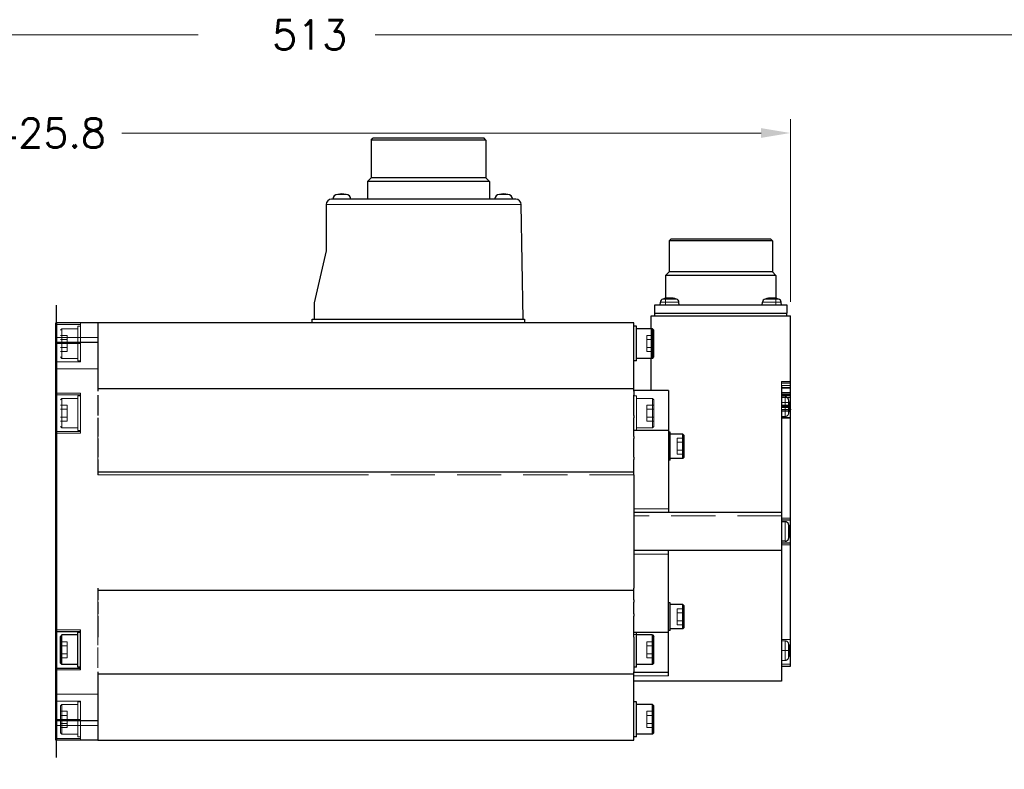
# Model space of a CAD drawing. Extents: x 47048 to 48733, y -1583 to -395.
# Tile 4 of 22: x 47512 to 47795, y -1088 to -872. Entities that reach past the tile are written whole.
import ezdxf

# ---------------------------------------------------------------- set-up
doc = ezdxf.new("R2010")
doc.units = 0
doc.header["$LTSCALE"] = 25.4
doc.linetypes.add('DASHED', pattern=[0.75, 0.5, -0.25])
doc.linetypes.add('DASHEDBIDOT', pattern=[12.4, 3, -3, 0.2, -3, 0.2, -3])
doc.layers.get('0').update_dxf_attribs({"linetype": 'CONTINUOUS'})
doc.layers.get('Defpoints').update_dxf_attribs({"linetype": 'CONTINUOUS'})
for name, color, linetype, lineweight in [('AM_0', 7, 'CONTINUOUS', 50), ('ATA-DIM', 252, 'CONTINUOUS', 25), ('Layer0000', 7, 'CONTINUOUS', 25)]:
    doc.layers.add(name, color=color, linetype=linetype, lineweight=lineweight)
doc.styles.get("Standard").update_dxf_attribs({"font": 'simplex.shx'})
doc.dimstyles.new('ata_A1', dxfattribs={"dimtxt": 4.2, "dimasz": 4.2, "dimexe": 2, "dimexo": 2, "dimgap": 2, "dimtad": 0, "dimtih": 1, "dimtoh": 1, "dimdec": 6, "dimdsep": 46, "dimtxsty": 'Standard', "dimcen": 0, "dimclrd": 252, "dimclre": 252, "dimclrt": 4, "dimadec": 6, "dimazin": 2, "dimtfac": 1, "dimtdec": 6, "dimtofl": 0, "dimtmove": 0, "dimatfit": 3, "dimfxl": 0, "dimtolj": 1, "dimtzin": 0, "dimlwd": 0, "dimlwe": 0, "dimarcsym": 0})

# ---------------------------------------------------------------- blocks, each defined once
blk = doc.blocks.new('*D19459')
at = {"layer": 'ATA-DIM', "color": 252, "lineweight": 0}
for p, q in [((47308.04, -944.65), (47308.04, -900.63)), ((47733.84, -953.15), (47733.84, -900.63)), ((47316.44, -904.63), (47500.14, -904.63)), ((47725.44, -904.63), (47541.74, -904.63))]:
    blk.add_line(p, q, dxfattribs=at)
at = {"layer": 'ATA-DIM', "color": 252}
for points in [[(47316.44, -903.23), (47316.44, -906.03), (47308.04, -904.63)], [(47725.44, -906.03), (47725.44, -903.23), (47733.84, -904.63)]]:
    blk.add_solid(points, dxfattribs=at)
at = {"layer": 'Defpoints', "color": 0}
for p in [(47733.84, -904.63), (47308.04, -948.65), (47733.84, -957.15)]:
    blk.add_point(p, dxfattribs=at)
at = {"layer": 'ATA-DIM', "color": 4, "ltscale": 0.2, "insert": (47520.94, -904.63), "char_height": 8.4, "attachment_point": 5}
blk.add_mtext('\\A1;425.8', dxfattribs=at)
blk = doc.blocks.new('*D19458')
at = {"layer": 'ATA-DIM', "color": 252, "lineweight": 0}
for p, q in [((47308.04, -969.65), (47308.04, -872.41)), ((47821.04, -1093.65), (47821.04, -872.41)), ((47316.44, -876.41), (47563.62, -876.41)), ((47812.64, -876.41), (47614.54, -876.41))]:
    blk.add_line(p, q, dxfattribs=at)
at = {"layer": 'ATA-DIM', "color": 252}
for points in [[(47316.44, -875.01), (47316.44, -877.81), (47308.04, -876.41)], [(47812.64, -877.81), (47812.64, -875.01), (47821.04, -876.41)]]:
    blk.add_solid(points, dxfattribs=at)
at = {"layer": 'Defpoints', "color": 0}
for p in [(47821.04, -876.41), (47308.04, -973.65), (47821.04, -1097.65)]:
    blk.add_point(p, dxfattribs=at)
at = {"layer": 'ATA-DIM', "color": 4, "ltscale": 0.2, "insert": (47567.62, -872.21), "char_height": 8.4, "attachment_point": 1}
blk.add_mtext('\\A1;   513', dxfattribs=at)

msp = doc.modelspace()

# ---------------------------------------------------------------- linework, layer by layer
at = {"color": 7, "linetype": 'Continuous'}
msp.add_line((47522.8396631, -954.1528095), (47522.8396631, -1084.1528095), dxfattribs=at)
at = {"layer": 'AM_0'}
msp.add_line((47522.8396631, -959.1528095), (47522.8396631, -1079.1528095), dxfattribs=at)
at = {"layer": 'Layer0000', "color": 7, "linetype": 'Continuous', "lineweight": 25}
for p, q in [((47613.3476631, -906.6528095), (47613.8476726, -906.1528)), ((47613.3476631, -906.6528095), (47613.3476631, -917.5428095)), ((47646.3316631, -906.6528095), (47613.3476631, -906.6528095)), ((47645.8316631, -906.1528095), (47613.8476631, -906.1528095)), ((47646.3316631, -906.6528095), (47645.8316536, -906.1528)), ((47646.3316631, -906.6528095), (47646.3316631, -917.5428095)), ((47612.3396631, -918.5428095), (47613.3476631, -917.5428095)), ((47612.3396631, -918.5428095), (47612.3396631, -923.6528095)), ((47647.3396631, -918.5428095), (47612.3396631, -918.5428095)), ((47646.3316631, -917.5428095), (47613.3476631, -917.5428095)), ((47647.3396631, -918.5428095), (47646.3316631, -917.5428095)), ((47647.3396631, -918.5428095), (47647.3396631, -923.6528095)), ((47606.1415569, -922.2567634), (47603.7377692, -922.2567634)), ((47652.6415569, -922.2567634), (47650.2377692, -922.2567634)), ((47600.4396631, -925.1528095), (47600.4396631, -938.4528095)), ((47654.9656172, -923.6528095), (47601.9396631, -923.6528095)), ((47657.0418628, -958.1528095), (47656.4653887, -925.1266309)), ((47698.9646631, -935.6528095), (47698.9646631, -944.5528095)), ((47728.7146631, -935.6528095), (47698.9646631, -935.6528095)), ((47698.9646653, -935.6528073), (47699.4646648, -935.1528078)), ((47728.2146631, -935.1528095), (47699.4646631, -935.1528095)), ((47728.7146609, -935.6528073), (47728.2146614, -935.1528078)), ((47728.7146631, -935.6528095), (47728.7146631, -944.5528095)), ((47600.4396631, -938.4528095), (47596.9396631, -953.4528095)), ((47697.9646641, -945.5528085), (47698.9646653, -944.5528073)), ((47728.7146631, -944.5528095), (47698.9646631, -944.5528095)), ((47729.714662, -945.5528085), (47728.7146609, -944.5528073)), ((47697.9646631, -945.5528095), (47697.9646631, -952.1655655)), ((47729.7146631, -945.5528095), (47697.9646631, -945.5528095)), ((47729.7146631, -945.5528095), (47729.7146631, -952.1655655)), ((47596.9396631, -953.4528095), (47596.9396631, -958.1528095)), ((47696.4096631, -954.1528091), (47696.4918673, -953.2132103)), ((47701.909663, -954.1528091), (47701.8274588, -953.2132103)), ((47725.7696631, -954.1528091), (47725.8518673, -953.2132103)), ((47731.269663, -954.1528091), (47731.1874588, -953.2132103)), ((47694.7896631, -954.1528095), (47694.7896631, -956.4528095)), ((47732.8896631, -954.1528095), (47694.7896631, -954.1528095)), ((47694.7896631, -956.4528095), (47732.8896631, -956.4528095)), ((47694.8396631, -956.4528095), (47694.8396631, -957.1528095)), ((47732.8396631, -957.1528095), (47732.8396631, -956.4528095)), ((47732.8896631, -956.4528095), (47732.8896631, -954.1528095)), ((47522.8396631, -959.1528095), (47522.8396631, -964.7377381)), ((47534.8396631, -959.1528095), (47522.8396631, -959.1528095)), ((47534.8396631, -959.1528095), (47534.8396631, -964.7377381)), ((47688.8396631, -959.1528095), (47534.8396631, -959.1528095)), ((47596.4396631, -959.1528095), (47596.4396631, -958.1528095)), ((47596.4396631, -958.1528095), (47657.4396631, -958.1528095)), ((47657.4396631, -958.1528095), (47657.4396631, -959.1528095)), ((47688.8396631, -959.8528095), (47688.8396631, -959.1528095)), ((47693.8396631, -957.1528095), (47733.8396631, -957.1528095)), ((47693.8396631, -960.9028095), (47693.8396631, -957.1528095)), ((47733.8396631, -977.1772214), (47733.8396631, -957.1528095)), ((47688.8396631, -974.4873866), (47688.8396631, -959.8528095)), ((47689.6396631, -960.1528095), (47688.8396631, -960.1528095)), ((47689.6396631, -970.1528095), (47689.6396631, -960.1528095)), ((47694.2396631, -960.9028095), (47689.6396631, -960.9028095)), ((47694.2396631, -960.9028095), (47694.6396731, -961.3028195)), ((47694.2396631, -969.4028095), (47694.2396631, -960.9028095)), ((47694.6396631, -969.0028095), (47694.6396631, -961.3028095)), ((47522.8396631, -964.7377381), (47534.8396631, -964.7377381)), ((47522.8396631, -964.7377381), (47522.8396631, -1047.4028095)), ((47534.8396631, -964.7377381), (47534.8396631, -978.8528095)), ((47689.6396631, -970.1528095), (47688.8396631, -970.1528095)), ((47694.2396631, -969.4028095), (47689.6396631, -969.4028095)), ((47693.8396631, -978.6528095), (47693.8396631, -969.4028095)), ((47694.2396631, -969.4028095), (47694.6396731, -969.0027995)), ((47688.8396631, -975.9282067), (47688.8396631, -974.4873866)), ((47688.8396631, -977.5399063), (47688.8396631, -975.9282067)), ((47688.8396631, -978.1528095), (47534.8396631, -978.1528095)), ((47688.8396631, -978.1528095), (47688.8396631, -977.5399063)), ((47688.8396631, -978.8528095), (47688.8396631, -978.1528095)), ((47698.8396631, -978.6528095), (47688.8396631, -978.6528095)), ((47688.8396631, -978.8528095), (47688.8396631, -979.9768274)), ((47698.8396631, -978.6528095), (47698.8396631, -981.6528095)), ((47731.3396631, -977.1772214), (47731.3396631, -983.3854013)), ((47731.3396631, -977.8772214), (47733.8396631, -977.8772214)), ((47733.8396631, -977.8772214), (47733.8396631, -977.1772214)), ((47733.8396631, -979.2134697), (47733.8396631, -977.8772214)), ((47534.8396631, -979.9768274), (47534.8396631, -985.8287916)), ((47688.8396631, -980.6764009), (47688.8396631, -979.9768274)), ((47688.8396631, -981.0786763), (47688.8396631, -980.6764009)), ((47688.8396631, -982.2092579), (47688.8396631, -981.0786763)), ((47698.8396631, -981.6528095), (47698.8396631, -985.8474045)), ((47731.3396631, -979.6173828), (47733.8396631, -979.6173828)), ((47731.3396631, -980.5062836), (47732.3632983, -980.5062836)), ((47733.8396631, -979.6173828), (47733.8396631, -979.2134697)), ((47733.8396631, -979.9836944), (47733.8396631, -979.6173828)), ((47733.8396631, -980.6527083), (47733.8396631, -979.9836944)), ((47733.8396631, -982.0625625), (47733.8396631, -980.6527083)), ((47688.8396631, -984.4917348), (47688.8396631, -982.2092579)), ((47688.8396631, -984.7869291), (47688.8396631, -984.4917348)), ((47688.8396631, -985.1292181), (47688.8396631, -984.7869291)), ((47731.3396631, -982.8314923), (47733.8396631, -982.8314923)), ((47731.3396631, -983.3854013), (47733.8396631, -983.3854013)), ((47731.3396631, -984.1954881), (47731.3396631, -985.6598775)), ((47733.8396631, -984.1954881), (47731.3396631, -984.1954881)), ((47733.8396631, -982.8314923), (47733.8396631, -982.0625625)), ((47733.8396631, -982.8892538), (47733.8396631, -982.8314923)), ((47733.8396631, -983.2977572), (47733.8396631, -982.8892538)), ((47733.8396631, -983.3854013), (47733.8396631, -983.2977572)), ((47733.8396631, -983.9640329), (47733.8396631, -983.3854013)), ((47733.8396631, -983.9640329), (47733.8396631, -984.1954881)), ((47733.8396631, -986.3870518), (47733.8396631, -984.1954881)), ((47534.8396631, -986.4768274), (47534.8396631, -991.8287916)), ((47688.8396631, -985.8287916), (47688.8396631, -985.1292181)), ((47688.8396631, -985.8287916), (47688.8396631, -986.4768274)), ((47688.8396631, -987.1764009), (47688.8396631, -986.4768274)), ((47688.8396631, -987.4270399), (47688.8396631, -987.1764009)), ((47688.8396631, -988.4844115), (47688.8396631, -987.4270399)), ((47698.8396631, -985.8474045), (47698.8396631, -987.3113784)), ((47698.8396631, -987.3113784), (47698.8396631, -989.5154469)), ((47731.3396631, -985.6598775), (47731.3396631, -1012.0142553)), ((47733.8396631, -1015.3539177), (47733.8396631, -986.3870518)), ((47688.8396631, -990.5542002), (47688.8396631, -988.4844115)), ((47698.8396631, -990.1528095), (47688.8396631, -990.1528095)), ((47698.8396631, -989.5154469), (47698.8396631, -990.1528095)), ((47698.8396631, -990.1528095), (47698.8396631, -993.1528095)), ((47534.8396631, -992.4768274), (47534.8396631, -997.8287916)), ((47688.8396631, -990.9201233), (47688.8396631, -990.5542002)), ((47688.8396631, -991.1292181), (47688.8396631, -990.9201233)), ((47688.8396631, -991.8287916), (47688.8396631, -991.1292181)), ((47688.8396631, -991.8287916), (47688.8396631, -992.4768274)), ((47688.8396631, -993.1764009), (47688.8396631, -992.4768274)), ((47688.8396631, -993.3194664), (47688.8396631, -993.1764009)), ((47699.3396631, -990.6528095), (47698.8396631, -990.6528095)), ((47698.8396631, -993.1528095), (47698.8396631, -994.6528095)), ((47699.3396631, -998.6528095), (47699.3396631, -990.6528095)), ((47702.9396631, -991.1528095), (47699.3396631, -991.1528095)), ((47702.9396631, -998.1528095), (47702.9396631, -991.1528095)), ((47702.9396707, -991.1528171), (47703.3396683, -991.5528147)), ((47703.3396631, -997.7528095), (47703.3396631, -991.5528095)), ((47688.8396631, -994.3088857), (47688.8396631, -993.3194664)), ((47688.8396631, -996.5844606), (47688.8396631, -994.3088857)), ((47698.8396631, -994.6528095), (47698.8396631, -1012.6528095)), ((47534.8396631, -998.4768274), (47534.8396631, -1002.8528095)), ((47688.8396631, -997.0207376), (47688.8396631, -996.5844606)), ((47688.8396631, -997.1292181), (47688.8396631, -997.0207376)), ((47688.8396631, -997.8287916), (47688.8396631, -997.1292181)), ((47688.8396631, -997.8287916), (47688.8396631, -998.4768274)), ((47688.8396631, -999.1764009), (47688.8396631, -998.4768274)), ((47699.3396631, -998.6528095), (47698.8396631, -998.6528095)), ((47702.9396631, -998.1528095), (47699.3396631, -998.1528095)), ((47702.9396707, -998.1528019), (47703.3396683, -997.7528043)), ((47688.8396631, -999.2382264), (47688.8396631, -999.1764009)), ((47688.8396631, -1000.1593898), (47688.8396631, -999.2382264)), ((47688.8396631, -1001.6569281), (47688.8396631, -1000.1593898)), ((47688.8396631, -1002.1528095), (47688.8396631, -1001.6569281)), ((47688.8396631, -1002.1528095), (47534.8396631, -1002.1528095)), ((47688.8396631, -1002.8528095), (47688.8396631, -1002.1528095)), ((47688.8396631, -1002.8528095), (47688.8396631, -1035.4528095)), ((47698.8396631, -1012.6528095), (47698.8396631, -1013.6528095)), ((47731.3396631, -1012.0142553), (47731.3396631, -1013.6528095)), ((47731.3396631, -1013.6528095), (47688.8396631, -1013.6528095)), ((47731.3396631, -1013.6528095), (47731.3396631, -1014.6528095)), ((47731.3396631, -1014.6528095), (47731.3396631, -1023.6528095)), ((47733.8396631, -1015.9028095), (47731.3396631, -1015.9028095)), ((47733.8396631, -1015.9028095), (47733.8396631, -1015.3539177)), ((47733.8396631, -1022.4028095), (47733.8396631, -1015.9028095)), ((47732.3632983, -1016.3528095), (47731.3396631, -1016.3528095)), ((47732.3632983, -1021.9528095), (47731.3396631, -1021.9528095)), ((47731.3396631, -1022.4028095), (47733.8396631, -1022.4028095)), ((47731.3396631, -1023.6528095), (47731.3396631, -1024.6528095)), ((47733.8396631, -1022.9517013), (47733.8396631, -1022.4028095)), ((47733.8396631, -1057.8166288), (47733.8396631, -1022.9517013)), ((47731.3396631, -1024.6528095), (47688.8396631, -1024.6528095)), ((47698.8396631, -1025.6528095), (47698.8396631, -1024.6528095)), ((47698.8396631, -1043.6528095), (47698.8396631, -1025.6528095)), ((47731.3396631, -1024.6528095), (47731.3396631, -1026.2913637)), ((47731.3396631, -1026.2913637), (47731.3396631, -1058.0024047)), ((47534.8396631, -1035.4528095), (47534.8396631, -1038.8287916)), ((47688.8396631, -1036.1528095), (47688.8396631, -1035.4528095)), ((47688.8396631, -1036.1528095), (47534.8396631, -1036.1528095)), ((47688.8396631, -1036.6486909), (47688.8396631, -1036.1528095)), ((47688.8396631, -1037.1688278), (47688.8396631, -1036.6486909)), ((47688.8396631, -1038.0785882), (47688.8396631, -1037.1688278)), ((47688.8396631, -1038.1292181), (47688.8396631, -1038.0785882)), ((47688.8396631, -1038.8287916), (47688.8396631, -1038.1292181)), ((47534.8396631, -1039.4768274), (47534.8396631, -1042.8287916)), ((47688.8396631, -1038.8287916), (47688.8396631, -1039.4768274)), ((47688.8396631, -1040.1764009), (47688.8396631, -1039.4768274)), ((47688.8396631, -1040.2708759), (47688.8396631, -1040.1764009)), ((47688.8396631, -1040.7188458), (47688.8396631, -1040.2708759)), ((47688.8396631, -1041.0745293), (47688.8396631, -1040.7188458)), ((47688.8396631, -1042.0298572), (47688.8396631, -1041.0745293)), ((47699.3396631, -1039.6528095), (47698.8396631, -1039.6528095)), ((47699.3396631, -1047.6528095), (47699.3396631, -1039.6528095)), ((47702.9396631, -1040.1528095), (47699.3396631, -1040.1528095)), ((47702.9396631, -1047.1528095), (47702.9396631, -1040.1528095)), ((47702.9396707, -1040.1528171), (47703.3396683, -1040.5528147)), ((47703.3396631, -1046.7528095), (47703.3396631, -1040.5528095)), ((47534.8396631, -1043.4768274), (47534.8396631, -1049.5569547)), ((47688.8396631, -1042.1292181), (47688.8396631, -1042.0298572)), ((47688.8396631, -1042.8287916), (47688.8396631, -1042.1292181)), ((47688.8396631, -1042.8287916), (47688.8396631, -1043.4768274)), ((47688.8396631, -1044.1764009), (47688.8396631, -1043.4768274)), ((47688.8396631, -1044.3315057), (47688.8396631, -1044.1764009)), ((47698.8396631, -1045.1528095), (47698.8396631, -1043.6528095)), ((47688.8396631, -1044.7326477), (47688.8396631, -1044.3315057)), ((47688.8396631, -1045.022155), (47688.8396631, -1044.7326477)), ((47688.8396631, -1045.9301818), (47688.8396631, -1045.022155)), ((47688.8396631, -1048.9507369), (47688.8396631, -1045.9301818)), ((47698.8396631, -1048.1528095), (47698.8396631, -1045.1528095)), ((47702.9396707, -1047.1528019), (47703.3396683, -1046.7528043)), ((47522.8396631, -1047.9028095), (47529.8396631, -1047.9028095)), ((47524.4396567, -1048.9028159), (47524.0396536, -1049.302819)), ((47524.0396631, -1053.1528095), (47524.0396631, -1049.3028095)), ((47529.0396631, -1048.9028095), (47524.4396631, -1048.9028095)), ((47524.4396631, -1053.1528095), (47524.4396631, -1048.9028095)), ((47529.8396631, -1048.1528095), (47529.0396631, -1048.1528095)), ((47529.0396631, -1058.1528095), (47529.0396631, -1048.1528095)), ((47529.8396631, -1058.9028095), (47529.8396631, -1047.4028095)), ((47689.6396631, -1048.1528095), (47688.8396631, -1048.1528095)), ((47688.8396631, -1049.5569547), (47688.8396631, -1048.9507369)), ((47688.8396631, -1049.5569547), (47688.8396631, -1059.4528095)), ((47698.8396631, -1048.1528095), (47689.6396631, -1048.1528095)), ((47689.6396631, -1058.1528095), (47689.6396631, -1048.1528095)), ((47694.2396631, -1048.9028095), (47689.6396631, -1048.9028095)), ((47694.2396631, -1048.9028095), (47694.6396731, -1049.3028195)), ((47694.2396631, -1057.4028095), (47694.2396631, -1048.9028095)), ((47694.6396631, -1057.0028095), (47694.6396631, -1049.3028095)), ((47699.3396631, -1047.6528095), (47698.8396631, -1047.6528095)), ((47698.8396631, -1048.790172), (47698.8396631, -1048.1528095)), ((47698.8396631, -1050.9942406), (47698.8396631, -1048.790172)), ((47702.9396631, -1047.1528095), (47699.3396631, -1047.1528095)), ((47698.8396631, -1052.4582145), (47698.8396631, -1050.9942406)), ((47698.8396631, -1056.6528095), (47698.8396631, -1052.4582145)), ((47524.0396631, -1057.0028095), (47524.0396631, -1053.1528095)), ((47524.4396631, -1057.4028095), (47524.4396631, -1053.1528095)), ((47524.4396567, -1057.4028031), (47524.0396536, -1057.0028)), ((47529.0396631, -1057.4028095), (47524.4396631, -1057.4028095)), ((47529.8396631, -1058.1528095), (47529.0396631, -1058.1528095)), ((47689.6396631, -1058.1528095), (47688.8396631, -1058.1528095)), ((47694.2396631, -1057.4028095), (47689.6396631, -1057.4028095)), ((47694.2396631, -1057.4028095), (47694.6396731, -1057.0027995)), ((47698.8396631, -1059.6528095), (47698.8396631, -1056.6528095)), ((47731.3396631, -1057.8190249), (47733.8396631, -1057.8190249)), ((47731.3396631, -1058.0024047), (47731.3396631, -1059.9694728)), ((47733.8396631, -1057.8190249), (47733.8396631, -1057.8166288)), ((47522.8396631, -1058.4028095), (47529.8396631, -1058.4028095)), ((47522.8396631, -1058.9028095), (47522.8396631, -1073.5678809)), ((47534.8396631, -1059.4528095), (47534.8396631, -1073.5678809)), ((47688.8396631, -1060.1528095), (47534.8396631, -1060.1528095)), ((47688.8396631, -1060.1528095), (47688.8396631, -1059.4528095)), ((47698.8396631, -1059.6528095), (47688.8396631, -1059.6528095)), ((47688.8396631, -1060.7657127), (47688.8396631, -1060.1528095)), ((47688.8396631, -1062.3774123), (47688.8396631, -1060.7657127)), ((47698.8396631, -1060.6528095), (47698.8396631, -1059.6528095)), ((47731.3396631, -1059.9694728), (47731.3396631, -1061.1528095)), ((47731.3396631, -1061.1528095), (47731.3396631, -1062.1528095)), ((47731.3396631, -1062.1528095), (47688.8396631, -1062.1528095)), ((47688.8396631, -1063.8182324), (47688.8396631, -1062.3774123)), ((47688.8396631, -1078.4528095), (47688.8396631, -1063.8182324)), ((47689.6396631, -1068.1528095), (47688.8396631, -1068.1528095)), ((47689.6396631, -1078.1528095), (47689.6396631, -1068.1528095)), ((47694.2396631, -1068.9028095), (47689.6396631, -1068.9028095)), ((47694.2396631, -1068.9028095), (47694.6396731, -1069.3028195)), ((47694.2396631, -1077.4028095), (47694.2396631, -1068.9028095)), ((47694.6396631, -1077.0028095), (47694.6396631, -1069.3028095)), ((47534.8396631, -1073.5678809), (47522.8396631, -1073.5678809)), ((47522.8396631, -1073.5678809), (47522.8396631, -1079.1528095)), ((47534.8396631, -1073.5678809), (47534.8396631, -1079.1528095)), ((47689.6396631, -1078.1528095), (47688.8396631, -1078.1528095)), ((47694.2396631, -1077.4028095), (47689.6396631, -1077.4028095)), ((47694.2396631, -1077.4028095), (47694.6396731, -1077.0027995)), ((47534.8396631, -1079.1528095), (47522.8396631, -1079.1528095)), ((47534.8396631, -1079.1528095), (47688.8396631, -1079.1528095)), ((47688.8396631, -1079.1528095), (47688.8396631, -1078.4528095))]:
    msp.add_line(p, q, dxfattribs=at)
at = {"layer": 'Layer0000', "color": 7, "linetype": 'DASHED', "lineweight": 18}
for p, q in [((47613.3476631, -906.6528095), (47629.8396631, -906.6528095)), ((47629.8396631, -906.6528095), (47646.3316631, -906.6528095)), ((47612.3396631, -918.5428095), (47629.8396631, -918.5428095)), ((47613.3476631, -917.5428095), (47629.8396631, -917.5428095)), ((47629.8396631, -917.5428095), (47646.3316631, -917.5428095)), ((47629.8396631, -918.5428095), (47647.3396631, -918.5428095)), ((47606.1415569, -922.2567634), (47603.7377692, -922.2567634)), ((47603.7377692, -922.2567634), (47604.9396631, -922.2567634)), ((47603.7377692, -922.2567634), (47604.9396631, -922.2567634)), ((47604.9396631, -922.2567634), (47606.1415569, -922.2567634)), ((47604.9396631, -922.2567634), (47606.1415569, -922.2567634)), ((47652.6415569, -922.2567634), (47650.2377692, -922.2567634)), ((47650.2377692, -922.2567634), (47651.4396631, -922.2567634)), ((47650.2377692, -922.2567634), (47651.4396631, -922.2567634)), ((47651.4396631, -922.2567634), (47652.6415569, -922.2567634)), ((47651.4396631, -922.2567634), (47652.6415569, -922.2567634)), ((47698.9646631, -935.6528095), (47713.8396631, -935.6528095)), ((47713.8396631, -935.6528095), (47728.7146631, -935.6528095)), ((47698.9646631, -944.5528095), (47713.8396631, -944.5528095)), ((47713.8396631, -944.5528095), (47728.7146631, -944.5528095)), ((47697.9646631, -945.5528095), (47713.8396631, -945.5528095)), ((47713.8396631, -945.5528095), (47729.7146631, -945.5528095)), ((47697.9646631, -952.1655655), (47697.9646631, -954.1528095)), ((47729.7146631, -952.1655655), (47729.7146631, -954.1528095)), ((47529.8396631, -959.6528095), (47529.8396631, -959.1528095)), ((47534.8396631, -959.1528095), (47534.8396631, -959.5028095)), ((47534.8396631, -959.1528095), (47534.8396631, -959.8528095)), ((47534.8396631, -959.1528095), (47534.8396631, -959.8528095)), ((47524.4396567, -960.9028159), (47524.0396536, -961.302819)), ((47529.0396631, -960.9028095), (47524.4396631, -960.9028095)), ((47524.4396631, -965.1528095), (47524.4396631, -960.9028095)), ((47524.4396631, -960.9028095), (47524.4396631, -965.1528095)), ((47529.8396631, -960.1528095), (47529.0396631, -960.1528095)), ((47529.0396631, -970.1528095), (47529.0396631, -960.1528095)), ((47529.8396631, -965.1528095), (47529.8396631, -959.6528095)), ((47534.8396631, -959.5028095), (47534.8396631, -962.7329365)), ((47534.8396631, -959.8528095), (47534.8396631, -962.4829365)), ((47534.8396631, -959.8528095), (47534.8396631, -974.4873866)), ((47693.8396631, -969.4028095), (47693.8396631, -960.9028095)), ((47694.2396631, -960.9028095), (47694.2396631, -965.1528095)), ((47534.8396631, -963.3875679), (47522.8396631, -963.3875679)), ((47534.8396631, -963.3875679), (47522.8396631, -963.3875679)), ((47534.8396631, -964.7377381), (47522.8396631, -964.7377381)), ((47524.0396631, -962.8434084), (47526.0396631, -962.8434084)), ((47524.0396631, -963.998109), (47526.0396631, -963.998109)), ((47526.0396631, -963.998109), (47524.0396631, -963.998109)), ((47526.0396631, -963.998109), (47526.0396631, -962.8434084)), ((47526.0396631, -966.30751), (47526.0396631, -963.998109)), ((47534.8396631, -962.4829365), (47534.8396631, -962.9829365)), ((47534.8396631, -962.7329365), (47534.8396631, -962.9829365)), ((47692.6396631, -962.8434084), (47692.6396631, -963.998109)), ((47692.6396631, -962.8434084), (47694.6396631, -962.8434084)), ((47692.6396631, -963.998109), (47694.6396631, -963.998109)), ((47692.6396631, -963.998109), (47692.6396631, -966.30751)), ((47694.6396631, -963.998109), (47692.6396631, -963.998109)), ((47524.0396631, -966.30751), (47526.0396631, -966.30751)), ((47524.0396631, -966.30751), (47526.0396631, -966.30751)), ((47524.0396631, -967.4622106), (47526.0396631, -967.4622106)), ((47524.4396631, -965.1528095), (47524.4396631, -969.4028095)), ((47524.4396631, -969.4028095), (47524.4396631, -965.1528095)), ((47526.0396631, -967.4622106), (47526.0396631, -966.30751)), ((47529.8396631, -970.4028095), (47529.8396631, -965.1528095)), ((47692.6396631, -966.30751), (47694.6396631, -966.30751)), ((47692.6396631, -966.30751), (47692.6396631, -967.4622106)), ((47692.6396631, -966.30751), (47694.6396631, -966.30751)), ((47692.6396631, -967.4622106), (47694.6396631, -967.4622106)), ((47694.2396631, -965.1528095), (47694.2396631, -969.4028095)), ((47529.8396631, -970.4028094), (47522.8396631, -970.4028094)), ((47524.4396567, -969.4028031), (47524.0396536, -969.0028)), ((47529.0396631, -969.4028095), (47524.4396631, -969.4028095)), ((47529.8396631, -970.1528095), (47529.0396631, -970.1528095)), ((47534.8396631, -972.3875679), (47522.8396631, -972.3875679)), ((47534.8396631, -972.3875679), (47522.8396631, -972.3875679)), ((47534.8396631, -974.4873866), (47534.8396631, -975.9282067)), ((47534.8396631, -975.9282067), (47534.8396631, -977.5399063)), ((47731.3396631, -976.0883146), (47733.8396631, -976.0883146)), ((47731.3396631, -976.0883146), (47733.8396631, -976.0883146)), ((47731.3396631, -976.5276544), (47731.3396631, -976.0883146)), ((47731.3396631, -976.1713432), (47731.3396631, -976.0883146)), ((47731.3396631, -977.8132151), (47731.3396631, -976.1713432)), ((47534.8396631, -977.5399063), (47534.8396631, -978.1528095)), ((47534.8396631, -978.1528095), (47534.8396631, -978.8528095)), ((47693.8396631, -978.6528095), (47698.8396631, -978.6528095)), ((47698.8396631, -978.6528095), (47698.8396631, -983.9640329)), ((47731.3396631, -979.2134697), (47731.3396631, -976.5276544)), ((47731.3396631, -977.8772214), (47731.3396631, -977.1772214)), ((47731.3396631, -977.8772214), (47731.3396631, -977.8132151)), ((47522.8396631, -979.9028095), (47529.8396631, -979.9028095)), ((47524.4396567, -980.9028159), (47524.0396536, -981.302819)), ((47529.0396631, -980.9028095), (47524.4396631, -980.9028095)), ((47524.4396631, -980.9028095), (47524.4396631, -985.1528095)), ((47524.4396631, -985.1528095), (47524.4396631, -980.9028095)), ((47529.8396631, -980.1528095), (47529.0396631, -980.1528095)), ((47529.0396631, -990.1528095), (47529.0396631, -980.1528095)), ((47529.8396631, -979.9028095), (47529.8396631, -979.4028095)), ((47529.8396631, -990.4028095), (47529.8396631, -979.9028095)), ((47689.6396631, -980.1528095), (47688.8396631, -980.1528095)), ((47689.6396631, -990.1528095), (47689.6396631, -980.1528095)), ((47694.2396631, -980.9028095), (47689.6396631, -980.9028095)), ((47694.2396631, -980.9028095), (47694.6396731, -981.3028195)), ((47694.2396631, -980.9028095), (47694.2396631, -985.1528095)), ((47694.2396631, -989.4028095), (47694.2396631, -980.9028095)), ((47694.6396631, -989.0028095), (47694.6396631, -981.3028095)), ((47731.3396631, -979.6528095), (47731.3396631, -979.2134697)), ((47731.3396631, -980.1328095), (47731.3396631, -979.6173828)), ((47731.3396631, -979.9836944), (47731.3396631, -979.6173828)), ((47731.3396631, -979.6528095), (47733.8396631, -979.6528095)), ((47731.3396631, -980.6527083), (47731.3396631, -979.9836944)), ((47731.3396631, -980.1328095), (47733.8396631, -980.1328095)), ((47731.3396631, -982.0625625), (47731.3396631, -980.6527083)), ((47524.0396631, -982.8434084), (47526.0396631, -982.8434084)), ((47524.0396631, -983.998109), (47526.0396631, -983.998109)), ((47526.0396631, -983.998109), (47524.0396631, -983.998109)), ((47526.0396631, -983.998109), (47526.0396631, -982.8434084)), ((47526.0396631, -986.30751), (47526.0396631, -983.998109)), ((47692.6396631, -982.8434084), (47692.6396631, -983.998109)), ((47692.6396631, -982.8434084), (47694.6396631, -982.8434084)), ((47692.6396631, -983.998109), (47694.6396631, -983.998109)), ((47692.6396631, -983.998109), (47692.6396631, -986.30751)), ((47694.6396631, -983.998109), (47692.6396631, -983.998109)), ((47698.8396631, -983.9640329), (47698.8396631, -985.6598772)), ((47731.3396631, -986.5562835), (47731.3396631, -982.0625625)), ((47731.3396631, -983.1401506), (47731.3396631, -982.8314923)), ((47731.3396631, -982.8892538), (47731.3396631, -982.8314923)), ((47731.3396631, -983.2977568), (47731.3396631, -982.8892538)), ((47731.3396631, -984.5500048), (47731.3396631, -983.1401506)), ((47731.3396631, -983.3854013), (47731.3396631, -983.2977568)), ((47733.8396631, -983.3854013), (47731.3396631, -983.3854013)), ((47731.3396631, -984.1954881), (47731.3396631, -986.3870518)), ((47731.3396631, -984.1954881), (47733.8396631, -984.1954881)), ((47731.3396631, -986.5562836), (47731.3396631, -984.5500048)), ((47522.8396631, -986.7996265), (47522.8396631, -1051.5059925)), ((47524.0396631, -986.30751), (47526.0396631, -986.30751)), ((47524.0396631, -986.30751), (47526.0396631, -986.30751)), ((47524.0396631, -987.4622106), (47526.0396631, -987.4622106)), ((47524.4396631, -989.4028095), (47524.4396631, -985.1528095)), ((47524.4396631, -985.1528095), (47524.4396631, -989.4028095)), ((47526.0396631, -987.4622106), (47526.0396631, -986.30751)), ((47692.6396631, -986.30751), (47694.6396631, -986.30751)), ((47692.6396631, -986.30751), (47692.6396631, -987.4622106)), ((47692.6396631, -986.30751), (47694.6396631, -986.30751)), ((47692.6396631, -987.4622106), (47694.6396631, -987.4622106)), ((47694.2396631, -985.1528095), (47694.2396631, -989.4028095)), ((47698.8396631, -1012.0142553), (47698.8396631, -985.6598772)), ((47731.3396631, -986.1062836), (47732.3632983, -986.1062836)), ((47731.3396631, -986.3870518), (47731.3396631, -1015.3539177)), ((47731.3396631, -986.5562835), (47733.8396631, -986.5562835)), ((47731.3396631, -986.5562836), (47733.8396631, -986.5562836)), ((47522.8396631, -990.4028095), (47529.8396631, -990.4028095)), ((47524.4396567, -989.4028031), (47524.0396536, -989.0028)), ((47529.0396631, -989.4028095), (47524.4396631, -989.4028095)), ((47529.8396631, -990.1528095), (47529.0396631, -990.1528095)), ((47529.8396631, -990.9028095), (47529.8396631, -990.4028095)), ((47534.8396631, -988.7486643), (47534.8396631, -989.3548821)), ((47534.8396631, -989.3548821), (47534.8396631, -992.3754372)), ((47694.2396631, -989.4028095), (47689.6396631, -989.4028095)), ((47694.2396631, -989.4028095), (47694.6396731, -989.0027995)), ((47534.8396631, -992.3754372), (47534.8396631, -993.283464)), ((47698.8396631, -994.6528095), (47698.8396631, -990.6528095)), ((47698.8396631, -994.6528095), (47698.8396631, -990.6528095)), ((47701.3396631, -992.3434084), (47701.3396631, -993.498109)), ((47701.3396631, -992.3434084), (47703.3396631, -992.3434084)), ((47701.3396631, -992.3434084), (47701.3396631, -993.498109)), ((47701.3396631, -992.3434084), (47703.3396631, -992.3434084)), ((47702.9396631, -991.1528095), (47702.9396631, -994.6528095)), ((47702.9396631, -998.1528095), (47702.9396631, -991.1528095)), ((47702.9396631, -991.1528095), (47702.9396631, -994.6528095)), ((47534.8396631, -993.283464), (47534.8396631, -993.5729713)), ((47534.8396631, -993.5729713), (47534.8396631, -993.9741133)), ((47534.8396631, -993.9741133), (47534.8396631, -994.1292181)), ((47534.8396631, -994.1292181), (47534.8396631, -994.8287916)), ((47534.8396631, -995.4768274), (47534.8396631, -996.1764009)), ((47698.8396631, -998.6528095), (47698.8396631, -994.6528095)), ((47698.8396631, -998.6528095), (47698.8396631, -994.6528095)), ((47701.3396631, -993.498109), (47703.3396631, -993.498109)), ((47701.3396631, -993.498109), (47701.3396631, -995.80751)), ((47703.3396631, -993.498109), (47701.3396631, -993.498109)), ((47701.3396631, -993.498109), (47703.3396631, -993.498109)), ((47701.3396631, -993.498109), (47701.3396631, -995.80751)), ((47703.3396631, -993.498109), (47701.3396631, -993.498109)), ((47701.3396631, -995.80751), (47703.3396631, -995.80751)), ((47701.3396631, -995.80751), (47701.3396631, -996.9622106)), ((47701.3396631, -995.80751), (47703.3396631, -995.80751)), ((47701.3396631, -995.80751), (47703.3396631, -995.80751)), ((47701.3396631, -995.80751), (47701.3396631, -996.9622106)), ((47701.3396631, -995.80751), (47703.3396631, -995.80751)), ((47702.9396631, -994.6528095), (47702.9396631, -998.1528095)), ((47702.9396631, -994.6528095), (47702.9396631, -998.1528095)), ((47534.8396631, -996.1764009), (47534.8396631, -996.2757618)), ((47534.8396631, -996.2757618), (47534.8396631, -997.2310897)), ((47534.8396631, -997.2310897), (47534.8396631, -997.5867734)), ((47534.8396631, -997.5867734), (47534.8396631, -998.0347431)), ((47534.8396631, -998.0347431), (47534.8396631, -998.1292181)), ((47534.8396631, -998.1292181), (47534.8396631, -998.8287916)), ((47701.3396631, -996.9622106), (47703.3396631, -996.9622106)), ((47701.3396631, -996.9622106), (47703.3396631, -996.9622106)), ((47534.8396631, -999.4768274), (47534.8396631, -1000.1764009)), ((47534.8396631, -1000.1764009), (47534.8396631, -1000.2270308)), ((47534.8396631, -1000.2270308), (47534.8396631, -1001.1367912)), ((47534.8396631, -1001.1367912), (47534.8396631, -1001.656928)), ((47534.8396631, -1001.656928), (47534.8396631, -1002.1528095)), ((47534.8396631, -1002.1528095), (47534.8396631, -1002.8528095)), ((47698.8396631, -1013.6528095), (47698.8396631, -1012.0142553)), ((47731.3396631, -1015.3539177), (47731.3396631, -1015.9028095)), ((47731.3396631, -1015.9028095), (47731.3396631, -1022.4028095)), ((47731.3396631, -1022.4028095), (47731.3396631, -1022.9517013)), ((47731.3396631, -1022.9517013), (47731.3396631, -1057.8166288)), ((47698.8396631, -1026.2913637), (47698.8396631, -1024.6528095)), ((47698.8396631, -1058.0024047), (47698.8396631, -1026.2913637)), ((47534.8396631, -1035.4528095), (47534.8396631, -1036.1528095)), ((47534.8396631, -1036.1528095), (47534.8396631, -1036.6486909)), ((47534.8396631, -1036.6486909), (47534.8396631, -1038.1462292)), ((47534.8396631, -1038.1462292), (47534.8396631, -1039.0673926)), ((47534.8396631, -1039.0673926), (47534.8396631, -1039.1292181)), ((47534.8396631, -1039.1292181), (47534.8396631, -1039.8287916)), ((47534.8396631, -1040.4768274), (47534.8396631, -1041.1764009)), ((47534.8396631, -1041.1764009), (47534.8396631, -1041.2848814)), ((47534.8396631, -1041.2848814), (47534.8396631, -1041.7211576)), ((47698.8396631, -1043.6528095), (47698.8396631, -1039.6528095)), ((47698.8396631, -1043.6528095), (47698.8396631, -1039.6528095)), ((47701.3396631, -1041.3434084), (47701.3396631, -1042.498109)), ((47701.3396631, -1041.3434084), (47703.3396631, -1041.3434084)), ((47701.3396631, -1041.3434084), (47701.3396631, -1042.498109)), ((47701.3396631, -1041.3434084), (47703.3396631, -1041.3434084)), ((47702.9396631, -1040.1528095), (47702.9396631, -1043.6528095)), ((47702.9396631, -1047.1528095), (47702.9396631, -1040.1528095)), ((47702.9396631, -1040.1528095), (47702.9396631, -1043.6528095)), ((47534.8396631, -1041.7211576), (47534.8396631, -1043.9967334)), ((47534.8396631, -1043.9967334), (47534.8396631, -1044.9861526)), ((47698.8396631, -1047.6528095), (47698.8396631, -1043.6528095)), ((47698.8396631, -1047.6528095), (47698.8396631, -1043.6528095)), ((47701.3396631, -1042.498109), (47703.3396631, -1042.498109)), ((47701.3396631, -1042.498109), (47701.3396631, -1044.80751)), ((47703.3396631, -1042.498109), (47701.3396631, -1042.498109)), ((47701.3396631, -1042.498109), (47703.3396631, -1042.498109)), ((47701.3396631, -1042.498109), (47701.3396631, -1044.80751)), ((47703.3396631, -1042.498109), (47701.3396631, -1042.498109)), ((47702.9396631, -1043.6528095), (47702.9396631, -1047.1528095)), ((47702.9396631, -1043.6528095), (47702.9396631, -1047.1528095)), ((47534.8396631, -1044.9861526), (47534.8396631, -1045.1292181)), ((47534.8396631, -1045.1292181), (47534.8396631, -1045.8287916)), ((47534.8396631, -1046.4768274), (47534.8396631, -1047.1764009)), ((47701.3396631, -1044.80751), (47703.3396631, -1044.80751)), ((47701.3396631, -1044.80751), (47701.3396631, -1045.9622106)), ((47701.3396631, -1044.80751), (47703.3396631, -1044.80751)), ((47701.3396631, -1044.80751), (47703.3396631, -1044.80751)), ((47701.3396631, -1044.80751), (47701.3396631, -1045.9622106)), ((47701.3396631, -1044.80751), (47703.3396631, -1044.80751)), ((47701.3396631, -1045.9622106), (47703.3396631, -1045.9622106)), ((47701.3396631, -1045.9622106), (47703.3396631, -1045.9622106)), ((47524.4396631, -1048.9028095), (47524.4396631, -1053.1528095)), ((47534.8396631, -1047.1764009), (47534.8396631, -1047.3854957)), ((47534.8396631, -1047.3854957), (47534.8396631, -1047.751418)), ((47534.8396631, -1047.751418), (47534.8396631, -1049.8212076)), ((47534.8396631, -1049.8212076), (47534.8396631, -1050.8785791)), ((47694.2396631, -1048.9028095), (47694.2396631, -1053.1528095)), ((47524.0396631, -1050.8434084), (47526.0396631, -1050.8434084)), ((47524.0396631, -1051.998109), (47526.0396631, -1051.998109)), ((47526.0396631, -1051.998109), (47524.0396631, -1051.998109)), ((47526.0396631, -1051.998109), (47526.0396631, -1050.8434084)), ((47526.0396631, -1054.30751), (47526.0396631, -1051.998109)), ((47534.8396631, -1050.8785791), (47534.8396631, -1051.1292181)), ((47534.8396631, -1051.1292181), (47534.8396631, -1051.8287916)), ((47534.8396631, -1052.4768274), (47534.8396631, -1053.1764009)), ((47692.6396631, -1050.8434084), (47692.6396631, -1051.998109)), ((47692.6396631, -1050.8434084), (47694.6396631, -1050.8434084)), ((47692.6396631, -1051.998109), (47694.6396631, -1051.998109)), ((47692.6396631, -1051.998109), (47692.6396631, -1054.30751)), ((47694.6396631, -1051.998109), (47692.6396631, -1051.998109)), ((47731.3396631, -1050.1528095), (47733.8396631, -1050.1528095)), ((47731.3396631, -1050.1528095), (47731.3396631, -1053.4028095)), ((47732.3632983, -1050.6028095), (47731.3396631, -1050.6028095)), ((47524.0396631, -1054.30751), (47526.0396631, -1054.30751)), ((47524.0396631, -1054.30751), (47526.0396631, -1054.30751)), ((47524.0396631, -1055.4622106), (47526.0396631, -1055.4622106)), ((47524.4396631, -1053.1528095), (47524.4396631, -1057.4028095)), ((47526.0396631, -1055.4622106), (47526.0396631, -1054.30751)), ((47534.8396631, -1053.1764009), (47534.8396631, -1053.5186899)), ((47534.8396631, -1053.5186899), (47534.8396631, -1053.8138842)), ((47534.8396631, -1053.8138842), (47534.8396631, -1056.0963611)), ((47692.6396631, -1054.30751), (47694.6396631, -1054.30751)), ((47692.6396631, -1054.30751), (47692.6396631, -1055.4622106)), ((47692.6396631, -1054.30751), (47694.6396631, -1054.30751)), ((47692.6396631, -1055.4622106), (47694.6396631, -1055.4622106)), ((47694.2396631, -1053.1528095), (47694.2396631, -1057.4028095)), ((47731.3396631, -1053.4028095), (47731.3396631, -1057.3190249)), ((47534.8396631, -1056.0963611), (47534.8396631, -1057.2269427)), ((47534.8396631, -1057.2269427), (47534.8396631, -1057.6292181)), ((47534.8396631, -1057.6292181), (47534.8396631, -1058.3287916)), ((47698.8396631, -1059.9694728), (47698.8396631, -1058.0024047)), ((47732.3632983, -1056.2028095), (47731.3396631, -1056.2028095)), ((47731.3396631, -1057.3190249), (47731.3396631, -1057.8190249)), ((47731.3396631, -1057.8166288), (47731.3396631, -1057.8190249)), ((47522.8396631, -1070.1528095), (47522.8396631, -1058.5770603)), ((47534.8396631, -1059.4528095), (47534.8396631, -1060.1528095)), ((47534.8396631, -1060.1528095), (47534.8396631, -1060.7657127)), ((47534.8396631, -1060.7657127), (47534.8396631, -1062.3774123)), ((47698.8396631, -1060.6528095), (47698.8396631, -1059.9694728)), ((47534.8396631, -1062.3774123), (47534.8396631, -1063.8182324)), ((47534.8396631, -1063.8182324), (47534.8396631, -1078.4528095)), ((47534.8396631, -1065.9180511), (47522.8396631, -1065.9180511)), ((47534.8396631, -1065.9180511), (47522.8396631, -1065.9180511)), ((47529.8396631, -1067.9028095), (47522.8396631, -1067.9028095)), ((47524.4396567, -1068.9028159), (47524.0396536, -1069.302819)), ((47524.0396631, -1073.1528095), (47524.0396631, -1069.3028095)), ((47529.0396631, -1068.9028095), (47524.4396631, -1068.9028095)), ((47524.4396631, -1073.1528095), (47524.4396631, -1068.9028095)), ((47524.4396631, -1068.9028095), (47524.4396631, -1073.1528095)), ((47529.8396631, -1068.1528095), (47529.0396631, -1068.1528095)), ((47529.0396631, -1078.1528095), (47529.0396631, -1068.1528095)), ((47529.8396631, -1073.1528095), (47529.8396631, -1067.9028095)), ((47694.2396631, -1068.9028095), (47694.2396631, -1073.1528095)), ((47524.0396631, -1070.8434084), (47526.0396631, -1070.8434084)), ((47524.0396631, -1071.998109), (47526.0396631, -1071.998109)), ((47526.0396631, -1071.998109), (47524.0396631, -1071.998109)), ((47526.0396631, -1071.998109), (47526.0396631, -1070.8434084)), ((47526.0396631, -1074.30751), (47526.0396631, -1071.998109)), ((47692.6396631, -1070.8434084), (47692.6396631, -1071.998109)), ((47692.6396631, -1070.8434084), (47694.6396631, -1070.8434084)), ((47692.6396631, -1071.998109), (47694.6396631, -1071.998109)), ((47692.6396631, -1071.998109), (47692.6396631, -1074.30751)), ((47694.6396631, -1071.998109), (47692.6396631, -1071.998109)), ((47534.8396631, -1073.5678809), (47522.8396631, -1073.5678809)), ((47534.8396631, -1074.9180511), (47522.8396631, -1074.9180511)), ((47534.8396631, -1074.9180511), (47522.8396631, -1074.9180511)), ((47524.0396631, -1077.0028095), (47524.0396631, -1073.1528095)), ((47524.0396631, -1074.30751), (47526.0396631, -1074.30751)), ((47524.0396631, -1074.30751), (47526.0396631, -1074.30751)), ((47524.4396631, -1077.4028095), (47524.4396631, -1073.1528095)), ((47524.4396631, -1073.1528095), (47524.4396631, -1077.4028095)), ((47526.0396631, -1075.4622106), (47526.0396631, -1074.30751)), ((47529.8396631, -1078.6528095), (47529.8396631, -1073.1528095)), ((47534.8396631, -1073.2210546), (47534.8396631, -1073.2894603)), ((47534.8396631, -1073.2210546), (47534.8396631, -1073.5710546)), ((47534.8396631, -1073.2894603), (47534.8396631, -1073.4268538)), ((47534.8396631, -1073.4268538), (47534.8396631, -1074.0356212)), ((47534.8396631, -1073.5710546), (47534.8396631, -1078.8028095)), ((47534.8396631, -1074.0356212), (47534.8396631, -1078.4772391)), ((47534.8396631, -1074.956346), (47534.8396631, -1075.0047405)), ((47534.8396631, -1074.956346), (47534.8396631, -1075.6319164)), ((47534.8396631, -1075.0047405), (47534.8396631, -1075.1430415)), ((47534.8396631, -1075.1430415), (47534.8396631, -1075.7718313)), ((47692.6396631, -1074.30751), (47694.6396631, -1074.30751)), ((47692.6396631, -1074.30751), (47692.6396631, -1075.4622106)), ((47692.6396631, -1074.30751), (47694.6396631, -1074.30751)), ((47694.2396631, -1073.1528095), (47694.2396631, -1077.4028095)), ((47524.4396567, -1077.4028031), (47524.0396536, -1077.0028)), ((47524.0396631, -1075.4622106), (47526.0396631, -1075.4622106)), ((47529.0396631, -1077.4028095), (47524.4396631, -1077.4028095)), ((47529.8396631, -1078.1528095), (47529.0396631, -1078.1528095)), ((47534.8396631, -1075.6319164), (47534.8396631, -1078.4772391)), ((47534.8396631, -1075.7718313), (47534.8396631, -1078.4772391)), ((47534.8396631, -1076.3518202), (47534.8396631, -1076.3841216)), ((47534.8396631, -1076.3518202), (47534.8396631, -1077.0273906)), ((47534.8396631, -1076.3841216), (47534.8396631, -1076.5452666)), ((47534.8396631, -1076.5452666), (47534.8396631, -1077.2148453)), ((47534.8396631, -1077.0273906), (47534.8396631, -1078.4772391)), ((47534.8396631, -1077.2148453), (47534.8396631, -1078.4528095)), ((47692.6396631, -1075.4622106), (47694.6396631, -1075.4622106)), ((47529.8396631, -1079.1528095), (47529.8396631, -1078.6528095)), ((47534.8396631, -1078.4528095), (47534.8396631, -1079.1528095)), ((47534.8396631, -1078.4528095), (47534.8396631, -1079.1528095)), ((47534.8396631, -1078.4772391), (47534.8396631, -1079.1528095)), ((47534.8396631, -1078.4772391), (47534.8396631, -1079.1528095)), ((47534.8396631, -1078.4772391), (47534.8396631, -1079.1528095)), ((47534.8396631, -1078.4772391), (47534.8396631, -1079.1528095)), ((47534.8396631, -1078.8028095), (47534.8396631, -1079.1528095))]:
    msp.add_line(p, q, dxfattribs=at)
at = {"layer": 'Layer0000', "color": 251, "linetype": 'DASHEDBIDOT', "lineweight": 18}
for p, q in [((47600.4398915, -925.1266309), (47656.4653887, -925.1266309)), ((47701.8274588, -953.2132107), (47696.4918673, -953.2132107)), ((47701.1098643, -952.3399593), (47697.2094618, -952.3399593)), ((47731.1874588, -953.2132107), (47725.8518673, -953.2132107)), ((47730.4698643, -952.3399593), (47726.5694618, -952.3399593)), ((47733.8396631, -977.1772214), (47731.3396631, -977.1772214)), ((47731.3396631, -979.2134697), (47733.8396631, -979.2134697)), ((47731.3396631, -979.9836944), (47733.8396631, -979.9836944)), ((47732.3632983, -980.5062836), (47732.3632983, -982.8314923)), ((47732.8842677, -980.6527083), (47733.8396631, -980.6527083)), ((47733.3172375, -981.2062836), (47733.3172375, -982.8314923)), ((47731.3396631, -982.8892538), (47733.8396631, -982.8892538)), ((47731.3396631, -983.2977572), (47733.8396631, -983.2977572)), ((47733.5282883, -982.0625625), (47733.8396631, -982.0625625)), ((47733.8396631, -986.3870518), (47731.3396631, -986.3870518)), ((47534.8396631, -1002.8528095), (47688.8396631, -1002.8528095)), ((47733.8396631, -1015.3539177), (47731.3396631, -1015.3539177)), ((47732.3632983, -1021.9528095), (47732.3632983, -1016.3528095)), ((47733.3172375, -1021.2528095), (47733.3172375, -1017.0528095)), ((47733.8396631, -1022.9517013), (47731.3396631, -1022.9517013)), ((47529.8396631, -1047.4028095), (47522.8396631, -1047.4028095)), ((47733.8396631, -1057.8166288), (47731.3396631, -1057.8166288)), ((47522.8396631, -1058.9028095), (47529.8396631, -1058.9028095)), ((47698.8396631, -1060.6528095), (47688.8396631, -1060.6528095))]:
    msp.add_line(p, q, dxfattribs=at)
at = {"layer": 'Layer0000', "color": 251, "linetype": 'DASHED', "lineweight": 18}
for p, q in [((47656.4653887, -925.1266309), (47600.4398915, -925.1266309)), ((47701.8274588, -953.2132107), (47696.4918673, -953.2132107)), ((47696.4918673, -953.2132107), (47699.1596631, -953.2132107)), ((47696.4918673, -953.2132107), (47699.1596631, -953.2132107)), ((47701.1098643, -952.3399593), (47697.2094618, -952.3399593)), ((47697.2094618, -952.3399593), (47699.1596631, -952.3399593)), ((47697.2094618, -952.3399593), (47699.1596631, -952.3399593)), ((47699.1596631, -952.3399593), (47701.1098643, -952.3399593)), ((47699.1596631, -952.3399593), (47701.1098643, -952.3399593)), ((47699.1596631, -953.2132107), (47701.8274588, -953.2132107)), ((47699.1596631, -953.2132107), (47701.8274588, -953.2132107)), ((47731.1874588, -953.2132107), (47725.8518673, -953.2132107)), ((47725.8518673, -953.2132107), (47728.5196631, -953.2132107)), ((47725.8518673, -953.2132107), (47728.5196631, -953.2132107)), ((47730.4698643, -952.3399593), (47726.5694618, -952.3399593)), ((47726.5694618, -952.3399593), (47728.5196631, -952.3399593)), ((47726.5694618, -952.3399593), (47728.5196631, -952.3399593)), ((47728.5196631, -952.3399593), (47730.4698643, -952.3399593)), ((47728.5196631, -952.3399593), (47730.4698643, -952.3399593)), ((47728.5196631, -953.2132107), (47731.1874588, -953.2132107)), ((47728.5196631, -953.2132107), (47731.1874588, -953.2132107)), ((47522.8396631, -959.6528095), (47529.8396631, -959.6528095)), ((47522.8396631, -959.6528095), (47529.8396631, -959.6528095)), ((47522.8396631, -965.1528095), (47529.8396631, -965.1528095)), ((47522.8396631, -965.1528095), (47529.8396631, -965.1528095)), ((47731.3396631, -976.1713432), (47733.8396631, -976.1713432)), ((47731.3396631, -976.1713432), (47733.8396631, -976.1713432)), ((47731.3396631, -976.5276544), (47733.8396631, -976.5276544)), ((47731.3396631, -976.5276544), (47733.8396631, -976.5276544)), ((47731.3396631, -977.1772214), (47733.8396631, -977.1772214)), ((47731.3396631, -977.8132151), (47733.8396631, -977.8132151)), ((47731.3396631, -977.8132151), (47733.8396631, -977.8132151)), ((47522.8396631, -979.4028095), (47529.8396631, -979.4028095)), ((47731.3396631, -979.2134697), (47733.8396631, -979.2134697)), ((47731.3396631, -979.9836944), (47733.8396631, -979.9836944)), ((47731.3396631, -980.6527083), (47733.8396631, -980.6527083)), ((47731.3396631, -980.6527083), (47732.8842677, -980.6527083)), ((47732.3632983, -980.5062836), (47732.3632983, -983.3062836)), ((47732.3632983, -986.1062836), (47732.3632983, -980.5062836)), ((47732.3632983, -986.1062836), (47732.3632983, -980.5062836)), ((47733.3172375, -981.2062836), (47733.3172375, -983.3062836)), ((47733.3172375, -985.4062836), (47733.3172375, -981.2062836)), ((47733.3172375, -985.4062836), (47733.3172375, -981.2062836)), ((47731.3396631, -982.0625625), (47733.8396631, -982.0625625)), ((47731.3396631, -982.0625625), (47733.5282883, -982.0625625)), ((47731.3396631, -982.8892538), (47733.8396631, -982.8892538)), ((47731.3396631, -983.1401506), (47733.8396631, -983.1401506)), ((47731.3396631, -983.1401506), (47733.8396631, -983.1401506)), ((47733.8396631, -983.2977568), (47731.3396631, -983.2977568)), ((47731.3396631, -984.5500048), (47733.8396631, -984.5500048)), ((47731.3396631, -984.5500048), (47733.8396631, -984.5500048)), ((47732.3632983, -982.8314923), (47732.3632983, -983.3062836)), ((47732.3632983, -983.3062836), (47732.3632983, -986.1062836)), ((47732.3632983, -983.3062836), (47732.3632983, -986.1062836)), ((47733.3172375, -982.8314923), (47733.3172375, -983.3062836)), ((47733.3172375, -983.3062836), (47733.3172375, -985.4062836)), ((47733.3172375, -983.3062836), (47733.3172375, -985.4062836)), ((47733.8396631, -986.3870518), (47731.3396631, -986.3870518)), ((47529.8396631, -990.9028095), (47522.8396631, -990.9028095)), ((47688.8396631, -1002.8528095), (47534.8396631, -1002.8528095)), ((47698.8396631, -1012.6528095), (47688.8396631, -1012.6528095)), ((47731.3396631, -1014.6528095), (47688.8396631, -1014.6528095)), ((47733.8396631, -1015.3539177), (47731.3396631, -1015.3539177)), ((47732.3632983, -1016.3528095), (47732.3632983, -1019.1528095)), ((47732.3632983, -1021.9528095), (47732.3632983, -1016.3528095)), ((47732.3632983, -1016.3528095), (47732.3632983, -1019.1528095)), ((47733.3172375, -1017.0528095), (47733.3172375, -1019.1528095)), ((47733.3172375, -1021.2528095), (47733.3172375, -1017.0528095)), ((47733.3172375, -1017.0528095), (47733.3172375, -1019.1528095)), ((47732.3632983, -1019.1528095), (47732.3632983, -1021.9528095)), ((47732.3632983, -1019.1528095), (47732.3632983, -1021.9528095)), ((47733.3172375, -1019.1528095), (47733.3172375, -1021.2528095)), ((47733.3172375, -1019.1528095), (47733.3172375, -1021.2528095)), ((47733.8396631, -1022.9517013), (47731.3396631, -1022.9517013)), ((47698.8396631, -1025.6528095), (47688.8396631, -1025.6528095)), ((47689.6396631, -1048.790172), (47688.8396631, -1048.790172)), ((47732.3632983, -1050.6028095), (47732.3632983, -1053.4028095)), ((47732.3632983, -1056.2028095), (47732.3632983, -1050.6028095)), ((47733.3172375, -1051.3028095), (47733.3172375, -1053.4028095)), ((47733.3172375, -1055.5028095), (47733.3172375, -1051.3028095)), ((47733.8396631, -1053.4028095), (47731.3396631, -1053.4028095)), ((47733.8396631, -1053.4028095), (47731.3396631, -1053.4028095)), ((47732.3632983, -1053.4028095), (47732.3632983, -1056.2028095)), ((47733.3172375, -1053.4028095), (47733.3172375, -1055.5028095)), ((47733.8396631, -1057.3190249), (47731.3396631, -1057.3190249)), ((47733.8396631, -1057.3190249), (47731.3396631, -1057.3190249)), ((47733.8396631, -1057.8166288), (47731.3396631, -1057.8166288)), ((47698.8396631, -1060.6528095), (47688.8396631, -1060.6528095)), ((47529.8396631, -1073.1528095), (47522.8396631, -1073.1528095)), ((47529.8396631, -1073.1528095), (47522.8396631, -1073.1528095)), ((47529.8396631, -1078.6528095), (47522.8396631, -1078.6528095)), ((47529.8396631, -1078.6528095), (47522.8396631, -1078.6528095))]:
    msp.add_line(p, q, dxfattribs=at)
at = {"layer": 'Layer0000', "color": 7, "linetype": 'Continuous', "lineweight": 25}
for centre, radius, start, end in [((47603.836278, -923.7535253), 1.5, 93.764943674, 176.15004029), ((47604.9396631, -929.1528095), 7, 80.113017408, 99.886983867), ((47606.0430481, -923.7535253), 1.5, 3.849963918, 86.236087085), ((47650.336278, -923.7535253), 1.5, 93.764943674, 176.15004029), ((47651.4396631, -929.1528095), 7, 80.113017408, 99.886983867), ((47652.5430481, -923.7535253), 1.5, 3.849963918, 86.236087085), ((47601.9396631, -925.1528095), 1.5, 179, 180), ((47601.9396631, -925.1528095), 1.5, 90, 179), ((47654.9656172, -925.1528095), 1.5, 1, 90), ((47697.488062, -953.3003665), 1, 106.176727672, 174.999948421), ((47699.1596631, -959.0628095), 7, 73.823227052, 106.176782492), ((47700.8312641, -953.3003665), 1, 5.000051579, 73.823272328), ((47726.848062, -953.3003665), 1, 106.176727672, 174.999948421), ((47728.5196631, -959.0628095), 7, 73.823227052, 106.176782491), ((47730.1912641, -953.3003665), 1, 5.000051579, 73.823272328), ((47732.3632983, -981.5062836), 1, 17.457672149, 90), ((47726.6396631, -983.3062836), 7, 3.889205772, 17.458594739), ((47732.3632983, -1017.3528095), 1, 17.457672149, 90), ((47726.6396631, -1019.1528095), 7, 342.542290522, 17.45772078), ((47732.3632983, -1020.9528095), 1, 270, 342.542327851)]:
    msp.add_arc(centre, radius, start, end, dxfattribs=at)
at = {"layer": 'Layer0000', "color": 7, "linetype": 'DASHED', "lineweight": 18}
for centre, radius, start, end in [((47726.6396631, -983.3062836), 7, 342.542182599, 3.889205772), ((47732.3632983, -985.1062836), 1, 270, 342.542327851), ((47732.3632983, -1051.6028095), 1, 17.457672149, 90), ((47726.6396631, -1053.4028095), 7, 342.542290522, 17.45772078), ((47732.3632983, -1055.2028095), 1, 270, 342.542327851)]:
    msp.add_arc(centre, radius, start, end, dxfattribs=at)

# ---------------------------------------------------------------- dimensions: what is measured, and where the dimension line sits
at = {"layer": 'ATA-DIM'}
dim = msp.add_linear_dim(base=(47821.0396631, -876.405916), p1=(47308.0396631, -973.6528095), p2=(47821.0396631, -1097.6528095), angle=180, text='   <>', dimstyle='ata_A1', override={"dimscale": 2, "dimdec": 3, "dimpost": '', "dimtol": 0, "dimlim": 0, "dimtp": 0, "dimtm": 0, "dimtfac": 0.857143, "dimtdec": 2, "dimtolj": 1, "dimtzin": 0}, dxfattribs=at)
dim.commit()
dim.dimension.update_dxf_attribs({"geometry": '*D19458', "text_midpoint": (47589.0776631, -876.405916), "dimtype": 160})
dim = msp.add_linear_dim(base=(47733.8396631, -904.6309496), p1=(47308.0396631, -948.6528095), p2=(47733.8396631, -957.1528095), dimstyle='ata_A1', override={"dimscale": 2, "dimdec": 3, "dimtfac": 0.857143, "dimtdec": 2, "dimtfill": 0}, dxfattribs=at)
dim.commit()
dim.dimension.update_dxf_attribs({"geometry": '*D19459', "text_midpoint": (47520.9396631, -904.6309496)})

doc.saveas('drawing.dxf')
